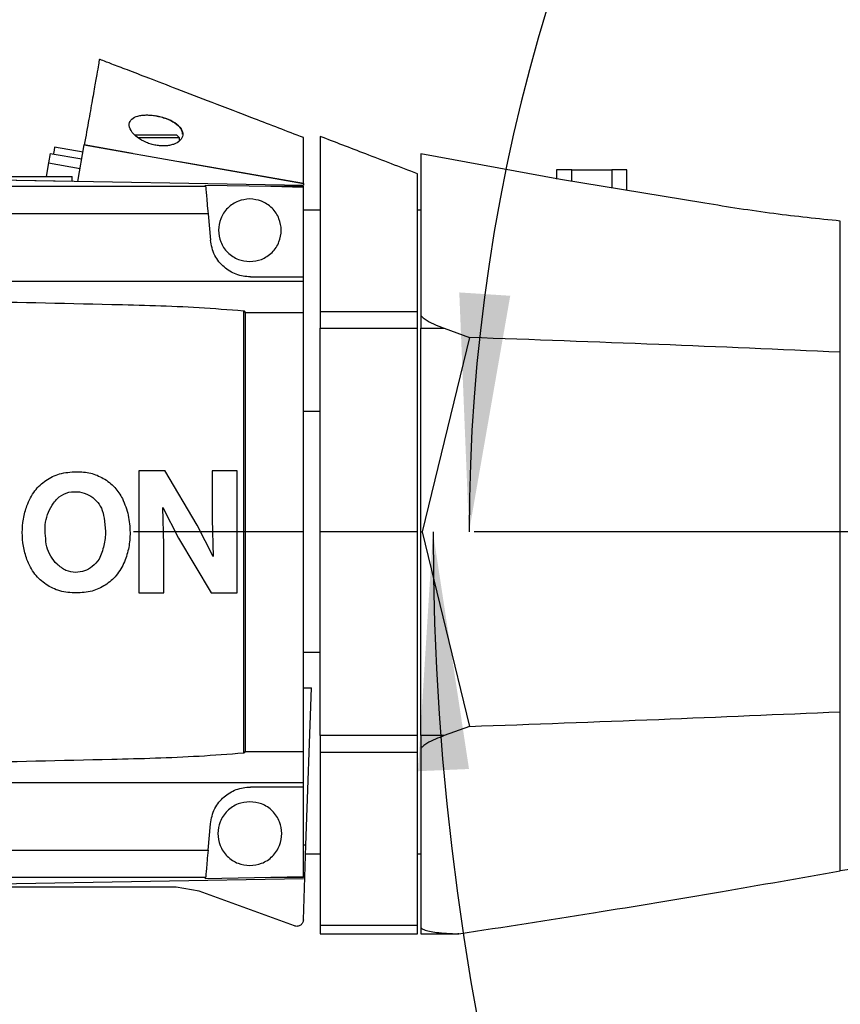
# Model space of a CAD drawing. Extents: x 0 to 841, y 0 to 594.
# Tile 56 of 65: x 623 to 635, y 405 to 420. Entities that reach past the tile are written whole.
import ezdxf

# ---------------------------------------------------------------- set-up
doc = ezdxf.new("R2010")
doc.units = 0
doc.linetypes.add('CENTERX2', pattern=[20.32, 12.7, -2.54, 2.54, -2.54])
doc.layers.get('0').update_dxf_attribs({"linetype": 'CONTINUOUS'})
doc.styles.add('SLDTEXTSTYLE1', font='TXT', dxfattribs={"width": 0.75})
doc.dimstyles.new('SLDDIMSTYLE1', dxfattribs={"dimtxt": 3.5, "dimasz": 3.556, "dimexe": 0, "dimexo": 0.0625, "dimgap": 0.875, "dimtad": 1, "dimdec": 4, "dimlfac": 10, "dimzin": 12, "dimtxsty": 'SLDTEXTSTYLE1', "dimsah": 1, "dimcen": 0.09, "dimazin": 3, "dimtfac": 1, "dimtofl": 0, "dimtmove": 0, "dimatfit": 3, "dimtolj": 1, "dimtzin": 12})

# ---------------------------------------------------------------- blocks, each defined once
blk = doc.blocks.new('_D_1')
at = {"color": 2, "linetype": 'CONTINUOUS'}
for p, q in [((671.459, 425.396), (671.459, 506.849)), ((578.786, 251.565), (556.476, 229.255))]:
    blk.add_line(p, q, dxfattribs=at)
blk.add_arc((671.459, 344.238), 161.611, 90, 225, dxfattribs=at)
for points in [[(671.459, 505.849), (667.899, 506.191), (667.908, 505.429)], [(557.183, 229.962), (554.969, 232.77), (554.424, 232.237)]]:
    blk.add_solid(points, dxfattribs=at)
at = {"color": 2, "linetype": 'CONTINUOUS', "char_height": 3.5, "attachment_point": 1, "rotation": 73.555, "style": 'SLDTEXTSTYLE1'}
for s, insert in [('135°', (510.989, 387.395, 0.01)), ('-', (510.55, 385.907, 0.01))]:
    blk.add_mtext(s, dxfattribs=dict(at, insert=insert))
blk = doc.blocks.new('_D_14')
at = {"color": 2, "linetype": 'CONTINUOUS'}
blk.add_arc((606.459, 412.238), 15.293, 45, 180, dxfattribs=at)
for points in [[(617.273, 423.052), (614.726, 425.562), (614.252, 424.965)], [(591.166, 412.238), (591.95, 415.727), (591.193, 415.814)]]:
    blk.add_solid(points, dxfattribs=at)
at = {"color": 2, "linetype": 'CONTINUOUS', "char_height": 3.5, "attachment_point": 1, "rotation": 42.7184, "style": 'SLDTEXTSTYLE1'}
for s, insert in [('135°', (590.527, 424.484, 0.01)), ('+', (588.449, 422.564, 0.01))]:
    blk.add_mtext(s, dxfattribs=dict(at, insert=insert))
blk = doc.blocks.new('_D_15')
at = {"color": 2, "linetype": 'CONTINUOUS'}
blk.add_arc((606.36, 412.238), 15.338, 180, 315, dxfattribs=at)
for points in [[(591.022, 412.238), (591.047, 408.662), (591.805, 408.748)], [(617.205, 401.393), (614.184, 399.478), (614.658, 398.882)]]:
    blk.add_solid(points, dxfattribs=at)
at = {"color": 2, "linetype": 'CONTINUOUS', "char_height": 3.5, "attachment_point": 1, "rotation": 1.7697, "style": 'SLDTEXTSTYLE1'}
for s, insert in [('135°', (602.659, 401.292, 0.01)), ('-', (601.109, 401.245, 0.01))]:
    blk.add_mtext(s, dxfattribs=dict(at, insert=insert))
blk = doc.blocks.new('_D_16')
at = {"color": 2, "linetype": 'CONTINUOUS'}
blk.add_arc((669.389, 412.238), 39.998, 180, 241, dxfattribs=at)
for points in [[(629.39, 412.238), (629.167, 408.669), (629.928, 408.702)], [(649.997, 377.255), (647.166, 379.44), (646.767, 378.79)]]:
    blk.add_solid(points, dxfattribs=at)
at = {"color": 2, "linetype": 'CONTINUOUS', "char_height": 3.5, "attachment_point": 1, "rotation": 312.5561, "style": 'SLDTEXTSTYLE1'}
for s, insert in [('-', (640.344, 391.402, 0.01)), ('61°', (641.393, 390.259, 0.01))]:
    blk.add_mtext(s, dxfattribs=dict(at, insert=insert))
blk = doc.blocks.new('_D_17')
at = {"color": 2, "linetype": 'CONTINUOUS'}
blk.add_arc((656.715, 412.238), 26.786, 338, 180, dxfattribs=at)
for points in [[(629.928, 412.238), (630.543, 415.761), (629.783, 415.811)], [(681.551, 402.204), (683.024, 405.462), (682.301, 405.701)]]:
    blk.add_solid(points, dxfattribs=at)
at = {"color": 2, "linetype": 'CONTINUOUS', "char_height": 3.5, "attachment_point": 1, "rotation": 21.1894, "style": 'SLDTEXTSTYLE1'}
for s, insert in [('202°', (642.234, 440.192, 0.01)), ('+', (639.596, 439.169, 0.01))]:
    blk.add_mtext(s, dxfattribs=dict(at, insert=insert))

msp = doc.modelspace()

# ---------------------------------------------------------------- linework, layer by layer
at = {"color": 7, "linetype": 'CONTINUOUS'}
for p, q in [((625.257368, 418.445522), (625.259403, 418.445165)), ((625.609403, 418.118074), (625.569062, 418.158415)), ((624.094059, 417.464933), (624.190397, 418.01129)), ((624.190397, 418.01129), (627.459403, 417.434876)), ((624.909403, 417.88451), (624.190397, 418.01129)), ((625.259403, 418.118074), (624.988899, 418.118074)), ((625.609403, 418.118074), (625.259403, 418.118074)), ((625.609403, 418.072061), (625.609403, 418.118074)), ((623.680747, 417.885131), (623.655683, 417.742987)), ((623.680747, 417.885131), (624.153455, 417.80178)), ((624.171223, 417.902551), (623.747756, 417.977219)), ((631.292123, 417.49367), (629.209403, 417.87968)), ((623.655683, 417.742987), (623.619551, 417.538074)), ((623.655683, 417.742987), (624.128391, 417.659635)), ((627.459403, 417.434876), (625.609403, 417.761081)), ((631.234403, 417.638074), (631.234403, 417.502808)), ((631.459403, 417.467092), (631.459403, 417.638074)), ((631.459403, 417.638074), (632.059403, 417.638074)), ((632.059403, 417.638074), (632.059403, 417.370621)), ((632.284403, 417.333984), (632.284403, 417.638074)), ((627.459403, 417.407745), (619.789942, 417.538074)), ((622.849345, 417.490376), (624.009403, 417.470663)), ((623.059403, 417.538074), (624.009403, 417.538074)), ((624.009403, 417.470663), (624.009403, 417.538074)), ((624.009403, 417.470663), (624.009403, 417.466372)), ((627.459403, 417.434876), (627.459403, 417.412041)), ((633.443861, 417.141192), (631.292123, 417.49367)), ((619.952732, 417.39454), (625.999681, 417.39454)), ((625.99823, 417.411119), (626.973857, 417.39454)), ((625.999681, 417.39454), (625.99823, 417.411119)), ((626.973857, 417.39454), (627.459403, 417.39454)), ((626.973857, 417.39454), (627.459403, 417.381743)), ((627.459403, 417.381743), (627.459403, 417.39454)), ((627.459403, 416.043914), (627.459403, 417.381743)), ((626.035572, 416.984299), (620.029664, 416.984299)), ((626.035572, 416.984299), (626.069927, 416.591621)), ((627.709528, 417.038074), (627.459403, 417.038074)), ((629.20974, 417.038074), (629.159066, 417.038074)), ((635.466113, 414.919938), (635.466113, 416.875115)), ((627.459403, 415.973362), (620.077714, 415.973362)), ((626.667644, 416.043914), (627.459403, 416.043914)), ((627.459403, 415.973362), (627.459403, 416.043914)), ((626.564883, 415.53796), (626.564883, 408.938188)), ((626.587009, 415.512215), (627.459403, 415.512215)), ((626.587009, 415.512215), (626.587009, 408.963933)), ((627.459403, 408.963933), (627.459403, 415.512215)), ((627.709403, 415.524317), (629.159403, 415.524317)), ((629.209403, 415.467594), (629.209403, 415.276595)), ((627.709403, 415.276595), (629.159403, 415.276595)), ((627.709403, 412.238074), (627.709403, 415.276595)), ((629.159403, 412.238074), (629.159403, 415.276595)), ((629.209403, 412.238074), (629.209403, 415.276595)), ((629.209403, 415.276595), (629.559367, 415.276595)), ((629.559367, 415.276595), (629.936823, 415.138697)), ((629.936823, 415.138697), (629.231614, 412.238074)), ((635.466113, 409.55621), (635.466113, 414.919938)), ((627.459403, 414.03738), (627.709403, 414.03738)), ((625.003974, 413.147891), (625.003974, 411.328074)), ((625.389748, 413.147891), (625.003974, 413.147891)), ((625.388787, 413.153896), (625.389748, 413.147891)), ((625.875288, 412.338469), (625.388787, 413.153896)), ((626.098762, 413.147891), (626.098762, 412.429268)), ((626.469403, 413.147891), (626.098762, 413.147891)), ((626.469403, 411.328074), (626.469403, 413.147891)), ((625.360522, 412.60414), (625.595366, 412.14286)), ((625.374615, 412.046697), (625.360522, 412.60414)), ((624.486304, 412.445023), (624.507822, 412.247488)), ((626.098762, 412.429268), (626.112854, 411.871825)), ((626.112854, 411.871825), (625.875288, 412.338469)), ((625.595366, 412.14286), (626.080987, 411.328074)), ((629.159403, 412.238074), (627.709403, 412.238074)), ((627.709403, 409.199554), (627.709403, 412.238074)), ((629.159403, 409.199554), (629.159403, 412.238074)), ((629.209403, 412.238074), (629.231614, 412.238074)), ((629.209403, 409.199554), (629.209403, 412.238074)), ((629.231614, 412.238074), (629.936823, 409.337451)), ((625.374615, 411.328074), (625.374615, 412.046697)), ((625.003974, 411.328074), (625.374615, 411.328074)), ((626.080987, 411.328074), (626.469403, 411.328074)), ((627.709403, 410.438769), (627.459403, 410.438769)), ((627.459403, 409.914284), (627.578255, 409.914284)), ((627.496243, 407.565774), (627.578255, 409.914284)), ((635.466113, 407.182805), (635.466113, 409.55621)), ((629.159403, 409.199554), (627.709403, 409.199554)), ((629.559367, 409.199554), (629.209403, 409.199554)), ((629.209403, 409.199554), (629.209403, 409.008555)), ((629.936823, 409.337451), (629.559367, 409.199554)), ((626.587009, 408.963933), (627.459403, 408.963933)), ((627.709403, 408.951831), (629.159403, 408.951831)), ((620.077714, 408.502786), (627.459403, 408.502786)), ((627.459403, 408.432234), (627.459403, 408.502786)), ((627.459403, 408.432234), (626.667644, 408.432234)), ((627.459403, 407.094406), (627.459403, 408.432234)), ((626.035572, 407.491849), (626.069927, 407.884528)), ((620.029659, 407.491849), (626.035572, 407.491849)), ((627.457311, 406.450929), (627.496243, 407.565774)), ((627.496243, 407.565774), (627.459403, 407.565774)), ((627.491783, 407.438074), (627.709528, 407.438074)), ((629.159066, 407.438074), (629.20974, 407.438074)), ((619.789942, 406.938074), (627.459403, 407.068404)), ((625.999681, 407.081608), (619.952727, 407.081608)), ((625.99823, 407.065029), (625.999681, 407.081608)), ((626.973857, 407.081608), (625.99823, 407.065029)), ((627.459403, 407.094406), (626.973857, 407.081608)), ((627.459403, 407.081608), (626.973857, 407.081608)), ((627.459403, 407.081608), (627.459403, 407.094406)), ((625.559832, 406.938074), (622.959403, 406.938074)), ((625.901852, 406.877767), (625.559832, 406.938074)), ((627.32317, 406.360449), (625.901852, 406.877767)), ((627.709403, 406.372312), (629.159403, 406.372312)), ((627.709403, 406.241314), (629.159403, 406.241314)), ((629.209403, 406.241314), (629.761775, 406.241314)), ((629.774167, 406.243184), (629.761775, 406.241314))]:
    msp.add_line(p, q, dxfattribs=at)
at = {"color": 4, "linetype": 'CENTERX2'}
msp.add_line((683.344657, 412.238074), (518.361919, 412.238074), dxfattribs=at)
at = {"color": 1, "linetype": 'CONTINUOUS'}
msp.add_arc((671.459403, 344.238075), 130.06, 35, 225, dxfattribs=at)
at = {"color": 7, "linetype": 'CONTINUOUS'}
for points in [[(624.415548, 419.288185), (624.414307, 419.281147), (624.411825, 419.267071), (624.391791, 419.153456), (624.360094, 418.973691), (624.31562, 418.721467), (624.260098, 418.406585), (624.213631, 418.143055), (624.190397, 418.01129)], [(625.259403, 418.158074), (625.218782, 418.158074), (625.137539, 418.158074), (625.03507, 418.158074), (624.963382, 418.158074), (624.954063, 418.158074), (624.949403, 418.158074)], [(625.569403, 418.158074), (625.564743, 418.158074), (625.555424, 418.158074), (625.483736, 418.158074), (625.381268, 418.158074), (625.300025, 418.158074), (625.259403, 418.158074)], [(627.709403, 418.13731), (627.709403, 417.974764), (627.709403, 417.64967), (627.709403, 417.026608), (627.709403, 416.32417), (627.709403, 415.790935), (627.709403, 415.524317)], [(629.209403, 417.87968), (629.209403, 417.720088), (629.209403, 417.400904), (629.209403, 416.820754), (629.209403, 416.181136), (629.209403, 415.705441), (629.209403, 415.467594)], [(629.159403, 415.524317), (629.159403, 415.720013), (629.159403, 416.111405), (629.159403, 416.64888), (629.159403, 417.147531), (629.159403, 417.436315), (629.159403, 417.580707)], [(631.459403, 417.638074), (631.42992, 417.638074), (631.370953, 417.638074), (631.29658, 417.638074), (631.244549, 417.638074), (631.237785, 417.638074), (631.234403, 417.638074)], [(632.284403, 417.638074), (632.281021, 417.638074), (632.274257, 417.638074), (632.222226, 417.638074), (632.147853, 417.638074), (632.088886, 417.638074), (632.059403, 417.638074)], [(627.709403, 415.524317), (627.709403, 415.485081), (627.709403, 415.40661), (627.709403, 415.319933), (627.709403, 415.276595)], [(629.159403, 415.276595), (629.159403, 415.319933), (629.159403, 415.40661), (629.159403, 415.485081), (629.159403, 415.524317)], [(627.709403, 409.199554), (627.709403, 409.156215), (627.709403, 409.069538), (627.709403, 408.991067), (627.709403, 408.951831)], [(629.159403, 408.951831), (629.159403, 408.991067), (629.159403, 409.069538), (629.159403, 409.156215), (629.159403, 409.199554)], [(627.709403, 408.951831), (627.709403, 408.689967), (627.709403, 408.166237), (627.709403, 407.474269), (627.709403, 406.8584), (627.709403, 406.534342), (627.709403, 406.372312)], [(629.159403, 406.372312), (629.159403, 406.534342), (629.159403, 406.8584), (629.159403, 407.474269), (629.159403, 408.166237), (629.159403, 408.689967), (629.159403, 408.951831)], [(629.209403, 409.008555), (629.209403, 408.734761), (629.209403, 408.187175), (629.209403, 407.466555), (629.209403, 406.828589), (629.209403, 406.497577), (629.209403, 406.332071)], [(627.457311, 406.450929), (627.456501, 406.443098), (627.45488, 406.427437), (627.445581, 406.40549), (627.431803, 406.38623), (627.413808, 406.370749), (627.392714, 406.359864), (627.369695, 406.354304), (627.345862, 406.353904), (627.330734, 406.358267), (627.32317, 406.360449)], [(627.709403, 406.372312), (627.709403, 406.334382), (627.709403, 406.258521), (627.709403, 406.24705), (627.709403, 406.241314)], [(629.159403, 406.241314), (629.159403, 406.24705), (629.159403, 406.258521), (629.159403, 406.334382), (629.159403, 406.372312)], [(629.209403, 406.332071), (629.209403, 406.305732), (629.209403, 406.253054), (629.209403, 406.245227), (629.209403, 406.241314)]]:
    msp.add_open_spline(points, degree=3, dxfattribs=at)
for points, knots in [([(627.459403, 418.120598), (627.213625, 418.214945), (626.749025, 418.393292), (626.119879, 418.63479), (625.592185, 418.837361), (625.166104, 419.00091), (624.834067, 419.128376), (624.598338, 419.218856), (624.44789, 419.27661), (624.428826, 419.283928), (624.419593, 419.287472)], [0, 0, 0, 0, 0.187804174, 0.355010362, 0.499542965, 0.626519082, 0.736176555, 0.832752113, 0.918993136, 1, 1, 1, 1]), ([(625.259403, 418.005718), (625.234706, 418.010915), (625.184576, 418.021464), (625.084276, 418.058044), (624.968126, 418.125458), (624.876498, 418.224672), (624.848252, 418.322463), (624.886823, 418.39943), (624.966094, 418.4393), (625.0463, 418.454845), (625.112571, 418.458927), (625.183947, 418.456509), (625.232817, 418.449196), (625.257368, 418.445522)], [0, 0, 0, 0, 0.05592201, 0.113506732, 0.24398548, 0.389856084, 0.534538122, 0.66527766, 0.781261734, 0.836071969, 0.890473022, 0.944977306, 1, 1, 1, 1]), ([(625.655162, 418.171177), (625.651679, 418.198474), (625.644285, 418.256406), (625.552681, 418.339052), (625.418723, 418.408445), (625.310761, 418.433328), (625.259403, 418.445165)], [0, 0, 0, 0, 0.2442840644, 0.5184538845, 0.7709261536, 1, 1, 1, 1]), ([(625.259403, 418.445165), (625.285047, 418.439975), (625.336828, 418.429495), (625.438448, 418.396699), (625.554165, 418.3393), (625.644558, 418.252259), (625.670481, 418.158746), (625.628746, 418.075392), (625.546156, 418.02547), (625.464029, 418.003328), (625.398781, 417.995656), (625.329556, 417.995548), (625.28284, 418.002321), (625.259403, 418.005718)], [0, 0, 0, 0, 0.058173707, 0.117462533, 0.245834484, 0.385177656, 0.528951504, 0.665575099, 0.786783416, 0.841476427, 0.895086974, 0.947366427, 1, 1, 1, 1]), ([(627.459403, 417.434876), (627.459406, 417.56476), (627.459412, 417.822118), (627.459406, 418.021728), (627.459403, 418.120598)], [0, 0, 0, 0, 0.504683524, 1, 1, 1, 1]), ([(629.159403, 417.580707), (628.899511, 417.680477), (628.402808, 417.871157), (627.933265, 418.051384), (627.709403, 418.13731)], [0, 0, 0, 0, 0.523234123, 1, 1, 1, 1]), ([(623.747756, 417.977219), (623.747636, 417.97654), (623.747397, 417.975182), (623.745488, 417.964357), (623.742544, 417.947663), (623.738574, 417.925149), (623.734323, 417.901038), (623.731259, 417.88366), (623.729987, 417.876449)], [0, 0, 0, 0, 0.1751563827, 0.3503127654, 0.525469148, 0.7006255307, 0.8757819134, 1, 1, 1, 1]), ([(625.999681, 417.39454), (626.000654, 417.383415), (626.002521, 417.362073), (626.010346, 417.27264), (626.021035, 417.150458), (626.030784, 417.039026), (626.035572, 416.984299)], [0, 0, 0, 0, 0.260822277, 0.500323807, 0.75459974, 1, 1, 1, 1]), ([(626.659403, 417.205158), (626.60065, 417.198919), (626.510269, 417.18932), (626.401492, 417.131076), (626.326766, 417.070794), (626.266095, 416.995964), (626.209674, 416.887219), (626.181038, 416.738074), (626.209674, 416.588929), (626.266095, 416.480185), (626.326766, 416.405355), (626.401492, 416.345072), (626.510269, 416.286828), (626.60065, 416.27723), (626.659403, 416.270991)], [0, 0, 0, 0, 0.1197284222, 0.1841803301, 0.25, 0.3158196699, 0.3802715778, 0.5, 0.6197284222, 0.6841803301, 0.75, 0.8158196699, 0.8802715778, 1, 1, 1, 1]), ([(626.659403, 416.270991), (626.718156, 416.27723), (626.808537, 416.286828), (626.917314, 416.345072), (626.99204, 416.405355), (627.052711, 416.480185), (627.109132, 416.588929), (627.137768, 416.738074), (627.109132, 416.887219), (627.052711, 416.995964), (626.99204, 417.070794), (626.917314, 417.131076), (626.808537, 417.18932), (626.718156, 417.198919), (626.659403, 417.205158)], [0, 0, 0, 0, 0.119728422, 0.18418033, 0.25, 0.31581967, 0.380271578, 0.5, 0.619728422, 0.68418033, 0.75, 0.81581967, 0.880271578, 1, 1, 1, 1]), ([(635.466113, 416.875115), (635.135967, 416.909223), (634.462876, 416.978761), (633.787811, 417.086366), (633.443861, 417.141192)], [0, 0, 0, 0, 0.490492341, 1, 1, 1, 1]), ([(626.667644, 416.043914), (626.631555, 416.045791), (626.560336, 416.049495), (626.455742, 416.079351), (626.358604, 416.12588), (626.270428, 416.189811), (626.194481, 416.269762), (626.10658, 416.402135), (626.084926, 416.514083), (626.069927, 416.591621)], [0, 0, 0, 0, 0.117070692, 0.231028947, 0.345234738, 0.460973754, 0.582234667, 0.710644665, 1, 1, 1, 1]), ([(627.459403, 415.512215), (627.459417, 415.591714), (627.459446, 415.75245), (627.459417, 415.899196), (627.459403, 415.973362)], [0, 0, 0, 0, 0.494595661, 1, 1, 1, 1]), ([(620.08013, 415.727239), (621.586439, 415.698232), (623.526896, 415.660866), (625.689601, 415.605819), (626.343773, 415.555102), (626.564883, 415.53796)], [0, 0, 0, 0, 0.696681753, 0.897478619, 1, 1, 1, 1]), ([(626.564883, 415.53796), (626.567813, 415.537237), (626.573777, 415.535767), (626.580818, 415.52945), (626.586044, 415.521506), (626.58669, 415.515282), (626.587009, 415.512215)], [0, 0, 0, 0, 0.245458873, 0.499558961, 0.753400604, 1, 1, 1, 1]), ([(629.209403, 415.467594), (629.220119, 415.455734), (629.247317, 415.425633), (629.361019, 415.352262), (629.472142, 415.30987), (629.559367, 415.276595)], [0, 0, 0, 0, 0.12266127, 0.31133676, 1, 1, 1, 1]), ([(635.466113, 414.919938), (634.563937, 414.958935), (632.724181, 415.038458), (630.877787, 415.104858), (629.936823, 415.138697)], [0, 0, 0, 0, 0.490377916, 1, 1, 1, 1]), ([(623.332936, 412.629678), (623.368104, 412.707124), (623.43503, 412.854506), (623.613221, 413.014609), (623.826045, 413.122202), (623.985544, 413.131738), (624.069403, 413.136751)], [0, 0, 0, 0, 0.262350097, 0.499262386, 0.736728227, 1, 1, 1, 1]), ([(624.069403, 413.136751), (624.142347, 413.133575), (624.282606, 413.127468), (624.481132, 413.042322), (624.648891, 412.913861), (624.7239, 412.793491), (624.759616, 412.736177)], [0, 0, 0, 0, 0.260289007, 0.500496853, 0.762162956, 1, 1, 1, 1]), ([(623.610921, 412.179528), (623.606937, 412.234717), (623.599194, 412.341957), (623.636504, 412.49819), (623.70406, 412.643498), (623.77599, 412.722303), (623.813014, 412.762865)], [0, 0, 0, 0, 0.257199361, 0.499767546, 0.742520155, 1, 1, 1, 1]), ([(623.813014, 412.762865), (623.860248, 412.789906), (623.954737, 412.843999), (624.063016, 412.839048), (624.117167, 412.836572)], [0, 0, 0, 0, 0.499894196, 1, 1, 1, 1]), ([(624.117167, 412.836572), (624.166193, 412.823441), (624.259203, 412.798528), (624.371394, 412.708326), (624.456007, 412.590984), (624.47585, 412.495383), (624.486304, 412.445023)], [0, 0, 0, 0, 0.2639934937, 0.5008385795, 0.7370566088, 1, 1, 1, 1]), ([(624.759616, 412.736177), (624.792847, 412.654075), (624.858711, 412.491353), (624.868495, 412.315654), (624.873342, 412.228604)], [0, 0, 0, 0, 0.504550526, 1, 1, 1, 1]), ([(623.332936, 411.828003), (623.313519, 411.893677), (623.274888, 412.024341), (623.260093, 412.228839), (623.274887, 412.433338), (623.313518, 412.564002), (623.332936, 412.629678)], [0, 0, 0, 0, 0.251312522, 0.499999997, 0.748681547, 1, 1, 1, 1]), ([(623.915526, 411.661549), (623.869599, 411.69108), (623.781182, 411.747934), (623.685865, 411.873642), (623.62144, 412.018303), (623.614516, 412.124423), (623.610921, 412.179528)], [0, 0, 0, 0, 0.259966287, 0.500477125, 0.740617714, 1, 1, 1, 1]), ([(624.507822, 412.247488), (624.503532, 412.175642), (624.494953, 412.031943), (624.437994, 411.900189), (624.409513, 411.834309)], [0, 0, 0, 0, 0.49997285, 1, 1, 1, 1]), ([(624.873342, 412.228604), (624.86985, 412.154568), (624.862819, 412.005521), (624.81498, 411.864469), (624.790903, 411.793481)], [0, 0, 0, 0, 0.496723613, 1, 1, 1, 1]), ([(624.069403, 411.328074), (623.986, 411.33272), (623.82729, 411.341562), (623.614921, 411.447332), (623.436516, 411.605332), (623.368604, 411.751324), (623.332936, 411.828003)], [0, 0, 0, 0, 0.263134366, 0.500724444, 0.73777023, 1, 1, 1, 1]), ([(624.409513, 411.834309), (624.378868, 411.793709), (624.321031, 411.717084), (624.195136, 411.652136), (624.056522, 411.625152), (623.964373, 411.648939), (623.915526, 411.661549)], [0, 0, 0, 0, 0.264602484, 0.49939978, 0.734637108, 1, 1, 1, 1]), ([(624.790903, 411.793481), (624.753598, 411.721862), (624.682292, 411.584969), (624.506921, 411.438268), (624.301295, 411.340523), (624.149077, 411.332351), (624.069403, 411.328074)], [0, 0, 0, 0, 0.261252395, 0.499363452, 0.737957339, 1, 1, 1, 1]), ([(629.936823, 409.337451), (630.877787, 409.371291), (632.724181, 409.437691), (634.563937, 409.517214), (635.466113, 409.55621)], [0, 0, 0, 0, 0.509622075, 1, 1, 1, 1]), ([(629.559367, 409.199554), (629.470424, 409.16563), (629.359109, 409.123172), (629.245991, 409.049229), (629.220008, 409.020345), (629.209403, 409.008555)], [0, 0, 0, 0, 0.701750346, 0.878262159, 1, 1, 1, 1]), ([(626.564883, 408.938188), (626.343773, 408.921046), (625.689601, 408.870329), (623.526896, 408.815283), (621.586439, 408.777916), (620.08013, 408.74891)], [0, 0, 0, 0, 0.102521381, 0.303318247, 1, 1, 1, 1]), ([(626.587009, 408.963933), (626.586691, 408.960872), (626.586047, 408.95466), (626.580834, 408.946716), (626.573795, 408.940387), (626.567819, 408.938913), (626.564883, 408.938188)], [0, 0, 0, 0, 0.246142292, 0.499464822, 0.754086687, 1, 1, 1, 1]), ([(627.459403, 408.502786), (627.459417, 408.576952), (627.459446, 408.723698), (627.459417, 408.884434), (627.459403, 408.963933)], [0, 0, 0, 0, 0.5054043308, 1, 1, 1, 1]), ([(626.069927, 407.884528), (626.084908, 407.962008), (626.106546, 408.073914), (626.194393, 408.20627), (626.270295, 408.28622), (626.358369, 408.350131), (626.455478, 408.39669), (626.560148, 408.42666), (626.631507, 408.43036), (626.667644, 408.432234)], [0, 0, 0, 0, 0.289144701, 0.417611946, 0.5388998, 0.654462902, 0.768525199, 0.882777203, 1, 1, 1, 1]), ([(626.659403, 408.214524), (626.599472, 408.20816), (626.507278, 408.198369), (626.396321, 408.138957), (626.320096, 408.077465), (626.258209, 408.001135), (626.200656, 407.89021), (626.171445, 407.738074), (626.200656, 407.585939), (626.258209, 407.475013), (626.320096, 407.398683), (626.396321, 407.337191), (626.507278, 407.277779), (626.599472, 407.267989), (626.659403, 407.261624)], [0, 0, 0, 0, 0.119728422, 0.18418033, 0.25, 0.31581967, 0.380271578, 0.5, 0.619728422, 0.68418033, 0.75, 0.81581967, 0.880271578, 1, 1, 1, 1]), ([(626.659403, 407.261624), (626.719334, 407.267989), (626.811528, 407.277779), (626.922485, 407.337191), (626.99871, 407.398683), (627.060598, 407.475013), (627.11815, 407.585939), (627.147361, 407.738074), (627.11815, 407.89021), (627.060598, 408.001135), (626.99871, 408.077465), (626.922485, 408.138957), (626.811528, 408.198369), (626.719334, 408.20816), (626.659403, 408.214524)], [0, 0, 0, 0, 0.119728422, 0.18418033, 0.25, 0.31581967, 0.380271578, 0.5, 0.619728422, 0.68418033, 0.75, 0.81581967, 0.880271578, 1, 1, 1, 1]), ([(640.363277, 407.618301), (639.818297, 407.608666), (638.726249, 407.58936), (637.089791, 407.444176), (636.008064, 407.270045), (635.466113, 407.182805)], [0, 0, 0, 0, 0.332038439, 0.665347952, 1, 1, 1, 1]), ([(626.035572, 407.491849), (626.030784, 407.437122), (626.021035, 407.32569), (626.010345, 407.203507), (626.002521, 407.114075), (626.000654, 407.092734), (625.999681, 407.081608)], [0, 0, 0, 0, 0.245402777, 0.499676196, 0.739180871, 1, 1, 1, 1]), ([(629.774167, 406.243184), (630.443915, 406.346268), (631.747311, 406.54688), (633.644569, 406.861171), (634.870918, 407.07771), (635.466113, 407.182805)], [0, 0, 0, 0, 0.3523233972, 0.6856568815, 1, 1, 1, 1]), ([(629.209403, 406.332071), (629.222891, 406.323433), (629.257201, 406.301459), (629.339911, 406.280607), (629.453775, 406.262081), (629.599684, 406.249104), (629.712818, 406.245266), (629.774167, 406.243184)], [0, 0, 0, 0, 0.1113889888, 0.2833510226, 0.4638308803, 0.7092525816, 1, 1, 1, 1])]:
    msp.add_open_spline(points, degree=3, knots=knots, dxfattribs=at)

# ---------------------------------------------------------------- dimensions: what is measured, and where the dimension line sits
at = {"color": 2, "linetype": 'CONTINUOUS'}
for base, line1, line2, text, picture, middle in [((522.150111, 406.084008), ((671.459403, 424.395734), (671.459403, 347.261302)), ((579.493095, 252.271767), (625.106687, 297.885359)), '-<>', '_D_1', (516.459403, 389.989405)), ((651.60358, 385.943724), ((683.344657, 412.238074), (518.361919, 412.238074)), ((678.663104, 403.370337), (730.363049, 382.482203)), '+<>', '_D_17', (647.032653, 437.213553)), ((600.606871, 426.367337), ((611.109728, 416.888399), (627.964382, 433.743053)), ((518.361919, 412.238074), (683.344657, 412.238074)), '+<>', '_D_14', (596.08442, 423.474085)), ((600.490169, 398.067707), ((683.344657, 412.238074), (518.361919, 412.238074)), ((611.109728, 407.488074), (627.360242, 391.237559)), '-<>', '_D_15', (606.833387, 396.907495)), ((634.924789, 391.937334), ((683.344657, 412.238074), (518.361919, 412.238074)), ((637.662017, 355.001791), (665.434102, 405.103958)), '-<>', '_D_16', (639.925121, 385.186682))]:
    dim = msp.add_angular_dim_2l(base=base, line1=line1, line2=line2, text=text, dimstyle='SLDDIMSTYLE1', dxfattribs=at)
    dim.commit()
    dim.dimension.update_dxf_attribs({"geometry": picture, "text_midpoint": middle, "dimtype": 162})

doc.saveas('drawing.dxf')
